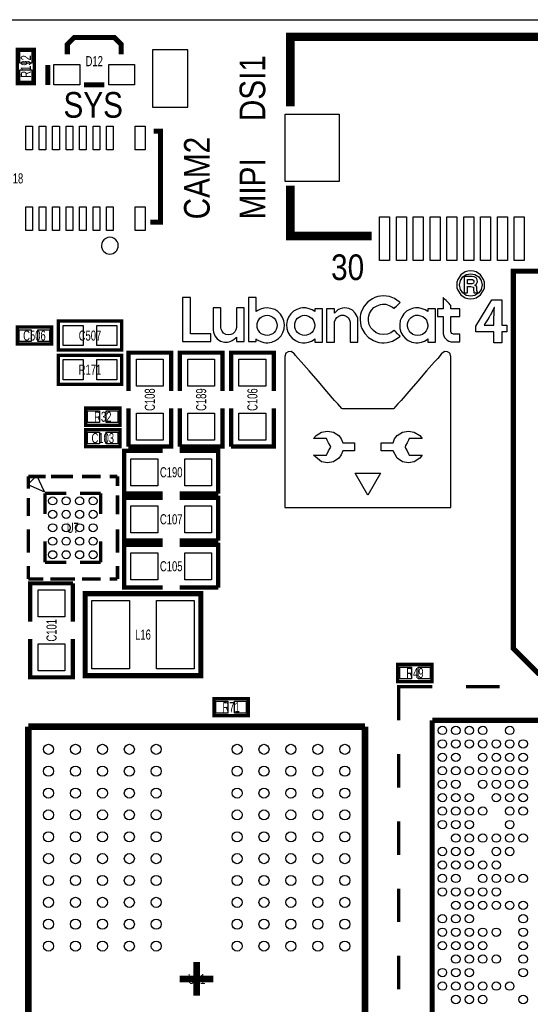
# Model space of a CAD drawing. Extents: x -3 to 88, y 0 to 100.
# Tile 12 of 15: x 40 to 55, y 27 to 56. Entities that reach past the tile are written whole.
import ezdxf
from ezdxf.enums import TextEntityAlignment as Align

# ---------------------------------------------------------------- set-up
doc = ezdxf.new("R2010")
doc.units = 0
for name, color, linetype in [('BG_OUTLINE', 12, 'CONTINUOUS'), ('BG_SILKSCREEN_TOP', 7, 'CONTINUOUS'), ('PG_SILKSCREEN_TOP', 253, 'CONTINUOUS'), ('PIN_TOP', 92, 'CONTINUOUS'), ('RD_SILKSCREEN_TOP', 85, 'CONTINUOUS')]:
    doc.layers.add(name, color=color, linetype=linetype)

msp = doc.modelspace()

# ---------------------------------------------------------------- linework, layer by layer
at = {"layer": 'BG_OUTLINE'}
msp.add_lwpolyline([(20.999958, 55.999888), (83.49996, 55.999888, -0.414214), (85.000084, 54.500018), (85.000084, 1.500124, -0.414249), (83.49996, 0), (1.500124, 0, -0.41426), (0, 1.500124), (0, 54.500018, -0.414229), (1.500124, 55.999888), (15.999968, 55.999888, -0.414239), (16.999966, 54.99989), (16.999966, 52.500022, 0.414244), (18.50009, 50.999898, 0.414203), (19.99996, 52.500022), (19.99996, 54.99989, -0.414224)], format="xyb", close=True, dxfattribs=at)
at = {"layer": 'BG_SILKSCREEN_TOP'}
for points in [[(52.88026, 48.52416), (52.80406, 48.49876), (52.67198, 48.40986), (52.58308, 48.27778), (52.55768, 48.1965), (52.55006, 48.11268), (52.55768, 48.0314), (52.58308, 47.9552), (52.67198, 47.82312), (52.80406, 47.73422), (52.88026, 47.70882), (52.96916, 47.69612), (53.05044, 47.70882), (53.12664, 47.73422), (53.25872, 47.82312), (53.34762, 47.9552), (53.37302, 48.0314), (53.38064, 48.11268), (53.37302, 48.1965), (53.34762, 48.27778), (53.25872, 48.40986), (53.12664, 48.49876), (53.05044, 48.52416), (52.96916, 48.53178)], [(52.83454, 47.8028), (52.72786, 47.879), (52.65928, 47.9806), (52.63388, 48.11268), (52.65928, 48.2473), (52.72786, 48.35398), (52.83454, 48.42256), (52.96916, 48.44796), (53.09362, 48.42256), (53.20284, 48.35398), (53.27904, 48.2473), (53.30444, 48.11268), (53.27904, 47.9806), (53.20284, 47.879), (53.09362, 47.8028), (52.96916, 47.7774)], [(53.15204, 47.95012), (53.15204, 48.01108), (53.14442, 48.06188), (53.12664, 48.08728), (53.09362, 48.1076), (53.12664, 48.12538), (53.16474, 48.20158), (53.15712, 48.26508), (53.12664, 48.3235), (53.07076, 48.35398), (53.00726, 48.3616), (52.92344, 48.3616), (52.81676, 48.3616), (52.78374, 48.3616), (52.77104, 48.3616), (52.77104, 48.3235), (52.77104, 48.2473), (52.77104, 48.0441), (52.77104, 47.95012), (52.77104, 47.8917), (52.77104, 47.879), (52.78374, 47.879), (52.82184, 47.879), (52.85994, 47.879), (52.87264, 47.88662), (52.87264, 47.9425), (52.87264, 48.02378), (52.87264, 48.0568), (52.87264, 48.0695), (52.89296, 48.0695), (52.96916, 48.0695), (53.01234, 48.06188), (53.04536, 48.0441), (53.05044, 48.01108), (53.05044, 47.96282), (53.05806, 47.9044), (53.06314, 47.879), (53.08854, 47.879), (53.13934, 47.879), (53.16982, 47.879), (53.16982, 47.8917), (53.15712, 47.9171)], [(52.99964, 48.15078), (52.87264, 48.15078), (52.87264, 48.27778), (52.99456, 48.27778), (53.01996, 48.2727), (53.05806, 48.2473), (53.06314, 48.20158), (53.04536, 48.16348)], [(44.404407, 47.736176), (44.404407, 46.433181), (44.478118, 46.433181), (44.640602, 46.433181), (45.247712, 46.433181), (45.247712, 46.664397), (44.640602, 46.664397), (44.640602, 47.736176)], [(46.817407, 47.421292), (46.723402, 47.393276), (46.639607, 47.350197), (46.596402, 47.322181), (46.593912, 47.322181), (46.593912, 47.337497), (46.593912, 47.393276), (46.593912, 47.472092), (46.593912, 47.642297), (46.593912, 47.703181), (46.593912, 47.736176), (46.586318, 47.736176), (46.560918, 47.736176), (46.469402, 47.736176), (46.380502, 47.736176), (46.365312, 47.736176), (46.360207, 47.733687), (46.360207, 47.703181), (46.360207, 47.642297), (46.360207, 47.553397), (46.360207, 47.446692), (46.360207, 47.324797), (46.360207, 46.791397), (46.360207, 46.674481), (46.360207, 46.572881), (46.360207, 46.494192), (46.360207, 46.448497), (46.360207, 46.433181), (46.365312, 46.433181), (46.390712, 46.433181), (46.477123, 46.433181), (46.563407, 46.433181), (46.588807, 46.433181), (46.593912, 46.433181), (46.593912, 46.453476), (46.593912, 46.481492), (46.593912, 46.504276), (46.593912, 46.506892), (46.606612, 46.494192), (46.647202, 46.471281), (46.733612, 46.428076), (46.825002, 46.402676), (46.875802, 46.395081), (46.901202, 46.395081), (46.913902, 46.395081), (46.941918, 46.395081), (47.058707, 46.415376), (47.162923, 46.458581), (47.254312, 46.519592), (47.333002, 46.603387), (47.386418, 46.699881), (47.424518, 46.806587), (47.432112, 46.925992), (47.419412, 47.042781), (47.378823, 47.146997), (47.315323, 47.243492), (47.236507, 47.322181), (47.142502, 47.380576), (47.033307, 47.416187), (46.916518, 47.428887)], [(50.264212, 46.654187), (50.162612, 46.694776), (50.073712, 46.755787), (50.002618, 46.839581), (49.954307, 46.936076), (49.928907, 47.042781), (49.934012, 47.159697), (49.961902, 47.268892), (50.015318, 47.360281), (50.091518, 47.439097), (50.182907, 47.497492), (50.287123, 47.532976), (50.345518, 47.540697), (50.373407, 47.540697), (50.388723, 47.540697), (50.444502, 47.538081), (50.548718, 47.507576), (50.642723, 47.454287), (50.685802, 47.421292), (50.688418, 47.416187), (50.693523, 47.416187), (50.698502, 47.421292), (50.726518, 47.451797), (50.764618, 47.487281), (50.838202, 47.563481), (50.863602, 47.586392), (50.868707, 47.591497), (50.856007, 47.599092), (50.843307, 47.611792), (50.706223, 47.708287), (50.551207, 47.769297), (50.464923, 47.781997), (50.378512, 47.792081), (50.289612, 47.781997), (50.203202, 47.766681), (50.119407, 47.741281), (50.045823, 47.703181), (49.908612, 47.609176), (49.799418, 47.479687), (49.720602, 47.329776), (49.695202, 47.245981), (49.685118, 47.164676), (49.680012, 47.073287), (49.687607, 46.984387), (49.705412, 46.897976), (49.733302, 46.819287), (49.817223, 46.674481), (49.934012, 46.552587), (50.073712, 46.461197), (50.152402, 46.428076), (50.236323, 46.402676), (50.322607, 46.395081), (50.368302, 46.392592), (50.393702, 46.392592), (50.480112, 46.400187), (50.647702, 46.445881), (50.787402, 46.527187), (50.856007, 46.577987), (50.868707, 46.590687), (50.863602, 46.590687), (50.858623, 46.598281), (50.830607, 46.623681), (50.792507, 46.661781), (50.718923, 46.740597), (50.698502, 46.760892), (50.688418, 46.765997), (50.675718, 46.753297), (50.589307, 46.689797), (50.490323, 46.654187), (50.378512, 46.641487)], [(52.380007, 46.753297), (52.380007, 46.811692), (52.380007, 46.976792), (52.380007, 47.060587), (52.380007, 47.126576), (52.380007, 47.167292), (52.380007, 47.177376), (52.405407, 47.177376), (52.446123, 47.177376), (52.545107, 47.177376), (52.595907, 47.177376), (52.628902, 47.177376), (52.641602, 47.177376), (52.641602, 47.185097), (52.641602, 47.212987), (52.641602, 47.256192), (52.641602, 47.347581), (52.641602, 47.380576), (52.641602, 47.405976), (52.641602, 47.408592), (52.621307, 47.408592), (52.529918, 47.408592), (52.428318, 47.408592), (52.392707, 47.408592), (52.380007, 47.408592), (52.380007, 47.426397), (52.380007, 47.492387), (52.374902, 47.505087), (52.359712, 47.525381), (52.326718, 47.558376), (52.235202, 47.649892), (52.192123, 47.690481), (52.159002, 47.720987), (52.146302, 47.736176), (52.143812, 47.736176), (52.143812, 47.713392), (52.143812, 47.662592), (52.143812, 47.604197), (52.143812, 47.479687), (52.143812, 47.433992), (52.143812, 47.408592), (52.138707, 47.408592), (52.120902, 47.408592), (52.065123, 47.408592), (52.006602, 47.408592), (51.988923, 47.408592), (51.983818, 47.408592), (51.983818, 47.393276), (51.983818, 47.360281), (51.983818, 47.271381), (51.983818, 47.192692), (51.983818, 47.177376), (51.988923, 47.177376), (52.029512, 47.177376), (52.093012, 47.177376), (52.138707, 47.177376), (52.143812, 47.177376), (52.143812, 47.144381), (52.143812, 47.080881), (52.143812, 46.994597), (52.143812, 46.811692), (52.143812, 46.740597), (52.143812, 46.702497), (52.143812, 46.699881), (52.143812, 46.689797), (52.146302, 46.661781), (52.164107, 46.603387), (52.189507, 46.552587), (52.222502, 46.506892), (52.263218, 46.471281), (52.316507, 46.440776), (52.372412, 46.425587), (52.425702, 46.420481), (52.438402, 46.420481), (52.466418, 46.420481), (52.550212, 46.420481), (52.623923, 46.420481), (52.641602, 46.420481), (52.641602, 46.425587), (52.641602, 46.445881), (52.641602, 46.481492), (52.641602, 46.572881), (52.641602, 46.616087), (52.641602, 46.643976), (52.641602, 46.654187), (52.634007, 46.654187), (52.575612, 46.654187), (52.504518, 46.654187), (52.474012, 46.654187), (52.458823, 46.654187), (52.433423, 46.656676), (52.405407, 46.674481), (52.382623, 46.699881), (52.380007, 46.732876)], [(46.007223, 47.413697), (46.007223, 47.367876), (46.007223, 47.304376), (46.007223, 47.223197), (46.007223, 47.052992), (46.007223, 46.971687), (46.007223, 46.910676), (46.007223, 46.872576), (46.007223, 46.852281), (45.991907, 46.778697), (45.958912, 46.715197), (45.903007, 46.664397), (45.837018, 46.636381), (45.763307, 46.628787), (45.687107, 46.643976), (45.626223, 46.682076), (45.580402, 46.735492), (45.550023, 46.801481), (45.542302, 46.839581), (45.542302, 46.857387), (45.542302, 46.864981), (45.542302, 46.892997), (45.542302, 46.948776), (45.542302, 47.106281), (45.542302, 47.271381), (45.542302, 47.347581), (45.542302, 47.400997), (45.542302, 47.426397), (45.537323, 47.428887), (45.501712, 47.428887), (45.438212, 47.428887), (45.367118, 47.428887), (45.318807, 47.428887), (45.311212, 47.428887), (45.311212, 47.416187), (45.311212, 47.375597), (45.311212, 47.301887), (45.311212, 47.118981), (45.311212, 46.923376), (45.311212, 46.847176), (45.311212, 46.793887), (45.311212, 46.773592), (45.311212, 46.768487), (45.311212, 46.765997), (45.321423, 46.707476), (45.367118, 46.598281), (45.438212, 46.511997), (45.537323, 46.445881), (45.651623, 46.415376), (45.710018, 46.412887), (45.745502, 46.415376), (45.816723, 46.428076), (45.882712, 46.458581), (45.941107, 46.499297), (45.991907, 46.544992), (46.004607, 46.562797), (46.007223, 46.562797), (46.007223, 46.557692), (46.007223, 46.527187), (46.007223, 46.453476), (46.007223, 46.433181), (46.019923, 46.433181), (46.073212, 46.433181), (46.144307, 46.433181), (46.207807, 46.433181), (46.228102, 46.433181), (46.240802, 46.433181), (46.240802, 46.445881), (46.240802, 46.473897), (46.240802, 46.511997), (46.240802, 46.616087), (46.240802, 46.748192), (46.240802, 47.047887), (46.240802, 47.187587), (46.240802, 47.309481), (46.240802, 47.393276), (46.240802, 47.416187), (46.240802, 47.428887), (46.235823, 47.428887), (46.220507, 47.428887), (46.162112, 47.428887), (46.091018, 47.428887), (46.032623, 47.428887), (46.012202, 47.428887), (46.007223, 47.428887)], [(48.255123, 47.370492), (48.163607, 47.408592), (48.067112, 47.428887), (48.018802, 47.428887), (47.968002, 47.428887), (47.909607, 47.421292), (47.802902, 47.383192), (47.701302, 47.329776), (47.622612, 47.251087), (47.556623, 47.159697), (47.515907, 47.055481), (47.495612, 46.938692), (47.503207, 46.819287), (47.536202, 46.710092), (47.589618, 46.610981), (47.665818, 46.527187), (47.757207, 46.461197), (47.861423, 46.415376), (47.973107, 46.395081), (48.001123, 46.395081), (48.021418, 46.395081), (48.046818, 46.395081), (48.143312, 46.412887), (48.234702, 46.445881), (48.316007, 46.491576), (48.333812, 46.506892), (48.333812, 46.504276), (48.333812, 46.494192), (48.333812, 46.458581), (48.333812, 46.425587), (48.338918, 46.412887), (48.359212, 46.412887), (48.397312, 46.412887), (48.491318, 46.412887), (48.534523, 46.412887), (48.562412, 46.412887), (48.567518, 46.415376), (48.567518, 46.448497), (48.567518, 46.504276), (48.567518, 46.577987), (48.567518, 46.661781), (48.567518, 46.864981), (48.567518, 47.073287), (48.567518, 47.167292), (48.567518, 47.251087), (48.567518, 47.322181), (48.567518, 47.375597), (48.567518, 47.405976), (48.567518, 47.408592), (48.549712, 47.408592), (48.511612, 47.408592), (48.417607, 47.408592), (48.374402, 47.408592), (48.341407, 47.408592), (48.333812, 47.408592), (48.333812, 47.405976), (48.333812, 47.370492), (48.333812, 47.337497), (48.333812, 47.322181)], [(49.156823, 47.421292), (49.085602, 47.400997), (49.022102, 47.370492), (48.966323, 47.324797), (48.923118, 47.278976), (48.923118, 47.291676), (48.923118, 47.367876), (48.923118, 47.395892), (48.920502, 47.408592), (48.910418, 47.408592), (48.890123, 47.408592), (48.829112, 47.408592), (48.758018, 47.408592), (48.704602, 47.408592), (48.691902, 47.408592), (48.686923, 47.400997), (48.686923, 47.380576), (48.686923, 47.350197), (48.686923, 47.251087), (48.686923, 47.126576), (48.686923, 46.981897), (48.686923, 46.687181), (48.686923, 46.557692), (48.686923, 46.466176), (48.686923, 46.433181), (48.686923, 46.415376), (48.691902, 46.412887), (48.727512, 46.412887), (48.796118, 46.412887), (48.862107, 46.412887), (48.910418, 46.412887), (48.920502, 46.412887), (48.923118, 46.420481), (48.923118, 46.461197), (48.923118, 46.519592), (48.923118, 46.847176), (48.923118, 46.918397), (48.923118, 46.964092), (48.923118, 46.981897), (48.923118, 47.017381), (48.948518, 47.088476), (48.989107, 47.146997), (49.047502, 47.187587), (49.118723, 47.210497), (49.194923, 47.210497), (49.263402, 47.185097), (49.321923, 47.144381), (49.365002, 47.080881), (49.385423, 47.009787), (49.385423, 46.994597), (49.385423, 46.981897), (49.385423, 46.956497), (49.385423, 46.905697), (49.385423, 46.839581), (49.385423, 46.669376), (49.385423, 46.511997), (49.385423, 46.453476), (49.385423, 46.415376), (49.385423, 46.412887), (49.398123, 46.412887), (49.446307, 46.412887), (49.580902, 46.412887), (49.616512, 46.412887), (49.616512, 46.415376), (49.616512, 46.453476), (49.616512, 46.519592), (49.616512, 46.608492), (49.616512, 46.801481), (49.616512, 46.897976), (49.616512, 46.976792), (49.616512, 47.040292), (49.616512, 47.068181), (49.616512, 47.073287), (49.616512, 47.075776), (49.616512, 47.093581), (49.608918, 47.121597), (49.593602, 47.179992), (49.535207, 47.278976), (49.451412, 47.360281), (49.347323, 47.413697), (49.230407, 47.428887)], [(51.610412, 47.370492), (51.524002, 47.408592), (51.427507, 47.428887), (51.379323, 47.428887), (51.323418, 47.428887), (51.267512, 47.421292), (51.158318, 47.383192), (51.061823, 47.329776), (50.980518, 47.251087), (50.917018, 47.159697), (50.871323, 47.055481), (50.856007, 46.938692), (50.858623, 46.819287), (50.891618, 46.710092), (50.950012, 46.610981), (51.021107, 46.527187), (51.112623, 46.461197), (51.216712, 46.415376), (51.333502, 46.395081), (51.361518, 46.395081), (51.379323, 46.395081), (51.404723, 46.395081), (51.503707, 46.412887), (51.595223, 46.445881), (51.673912, 46.491576), (51.689102, 46.506892), (51.689102, 46.504276), (51.689102, 46.494192), (51.689102, 46.458581), (51.689102, 46.425587), (51.694207, 46.412887), (51.714502, 46.412887), (51.757707, 46.412887), (51.851712, 46.412887), (51.892302, 46.412887), (51.917702, 46.412887), (51.922807, 46.415376), (51.922807, 46.448497), (51.922807, 46.504276), (51.922807, 46.577987), (51.922807, 46.661781), (51.922807, 46.864981), (51.922807, 47.073287), (51.922807, 47.167292), (51.922807, 47.251087), (51.922807, 47.322181), (51.922807, 47.375597), (51.922807, 47.405976), (51.922807, 47.408592), (51.905002, 47.408592), (51.869518, 47.408592), (51.773023, 47.408592), (51.732307, 47.408592), (51.701802, 47.408592), (51.689102, 47.408592), (51.689102, 47.405976), (51.689102, 47.370492), (51.689102, 47.337497), (51.689102, 47.322181)], [(53.893872, 46.722767), (53.893872, 46.395107), (53.657652, 46.395107), (53.657652, 46.722767), (53.116632, 46.722767), (53.116632, 46.892947), (53.589072, 47.667647), (53.893872, 47.667647), (53.893872, 46.915807), (54.043732, 46.915807), (54.043732, 46.722767)], [(53.657652, 46.923427), (53.657652, 47.187587), (53.660192, 47.218067), (53.660192, 47.317127), (53.665272, 47.383167), (53.670352, 47.426347), (53.670352, 47.439047), (53.660192, 47.439047), (53.586532, 47.279027), (53.566212, 47.243467), (53.553512, 47.218067), (53.535732, 47.192667), (53.515412, 47.159647), (53.462072, 47.073287), (53.406192, 46.989467), (53.385872, 46.956447), (53.363012, 46.918347), (53.365552, 46.915807), (53.657652, 46.915807)], [(46.855507, 46.618576), (46.802218, 46.636381), (46.746312, 46.664397), (46.705723, 46.702497), (46.667623, 46.745576), (46.639607, 46.793887), (46.621802, 46.852281), (46.619312, 46.915781), (46.621802, 46.971687), (46.639607, 47.030081), (46.667623, 47.080881), (46.705723, 47.126576), (46.746312, 47.159697), (46.802218, 47.187587), (46.855507, 47.205392), (46.916518, 47.212987), (46.974912, 47.205392), (47.033307, 47.187587), (47.084107, 47.159697), (47.129802, 47.126576), (47.162923, 47.080881), (47.190812, 47.030081), (47.208618, 46.971687), (47.216212, 46.915781), (47.208618, 46.852281), (47.190812, 46.793887), (47.162923, 46.745576), (47.129802, 46.702497), (47.084107, 46.664397), (47.033307, 46.636381), (46.974912, 46.618576), (46.916518, 46.610981)], [(47.973107, 46.618576), (47.919818, 46.636381), (47.869018, 46.664397), (47.823323, 46.702497), (47.785223, 46.745576), (47.757207, 46.793887), (47.739402, 46.852281), (47.736912, 46.915781), (47.739402, 46.971687), (47.757207, 47.030081), (47.785223, 47.080881), (47.823323, 47.126576), (47.869018, 47.159697), (47.919818, 47.187587), (47.973107, 47.205392), (48.034118, 47.212987), (48.092512, 47.205392), (48.150907, 47.187587), (48.201707, 47.159697), (48.247402, 47.126576), (48.283012, 47.080881), (48.308412, 47.030081), (48.326218, 46.971687), (48.333812, 46.915781), (48.326218, 46.852281), (48.308412, 46.793887), (48.283012, 46.745576), (48.247402, 46.702497), (48.201707, 46.664397), (48.150907, 46.636381), (48.092512, 46.618576), (48.034118, 46.610981)], [(51.313207, 46.618576), (51.244602, 46.643976), (51.183718, 46.689797), (51.138023, 46.745576), (51.104902, 46.811692), (51.087223, 46.880297), (51.087223, 46.961476), (51.107518, 47.030081), (51.145618, 47.093581), (51.196418, 47.146997), (51.257302, 47.185097), (51.328523, 47.210497), (51.404723, 47.212987), (51.478307, 47.200287), (51.544423, 47.172397), (51.602818, 47.126576), (51.648512, 47.068181), (51.676402, 47.002192), (51.689102, 46.931097), (51.689102, 46.880297), (51.673912, 46.806587), (51.640918, 46.745576), (51.590118, 46.689797), (51.531723, 46.643976), (51.465607, 46.618576), (51.386918, 46.610981)], [(50.65903, 44.42587), (50.60569, 44.42587), (50.43551, 44.42587), (50.18659, 44.42587), (49.90973, 44.42587), (49.63541, 44.42587), (49.38649, 44.42587), (49.21631, 44.42587), (49.17313, 44.42587), (49.15535, 44.42587), (49.13757, 44.44365), (49.02073, 44.57573), (48.92167, 44.68241), (48.69053, 44.94911), (48.43399, 45.25391), (48.16475, 45.56379), (47.93361, 45.83049), (47.83709, 45.92955), (47.76597, 46.01845), (47.72025, 46.07179), (47.70247, 46.08957), (47.63135, 46.13529), (47.54245, 46.12513), (47.47133, 46.08195), (47.44593, 45.99051), (47.44593, 45.97273), (47.44593, 45.93717), (47.44593, 45.79493), (47.44593, 45.57395), (47.44593, 45.28947), (47.44593, 44.94911), (47.44593, 44.56811), (47.44593, 43.74007), (47.44593, 42.91965), (47.44593, 42.53865), (47.44593, 42.19829), (47.44593, 41.91381), (47.44593, 41.69283), (47.44593, 41.54805), (47.44593, 41.51249), (47.44593, 41.49471), (47.46371, 41.49471), (47.49927, 41.49471), (47.57039, 41.49471), (47.65929, 41.49471), (47.89805, 41.49471), (48.21809, 41.49471), (48.59401, 41.49471), (49.00295, 41.49471), (49.90973, 41.49471), (50.81905, 41.49471), (51.23815, 41.49471), (51.61153, 41.49471), (51.92395, 41.49471), (52.16271, 41.49471), (52.25161, 41.49471), (52.32273, 41.49471), (52.36845, 41.49471), (52.37607, 41.49471), (52.37607, 41.51249), (52.37607, 41.54805), (52.37607, 41.69283), (52.37607, 41.91381), (52.37607, 42.19829), (52.37607, 42.53865), (52.37607, 42.91965), (52.37607, 43.74007), (52.37607, 44.56811), (52.37607, 44.94911), (52.37607, 45.28947), (52.37607, 45.57395), (52.37607, 45.79493), (52.37607, 45.93717), (52.37607, 45.97273), (52.37607, 45.99051), (52.35067, 46.08195), (52.27955, 46.12513), (52.19827, 46.13529), (52.11953, 46.08957), (52.10175, 46.07179), (52.05603, 46.01845), (51.98491, 45.92955), (51.88839, 45.83049), (51.65471, 45.56379), (51.39817, 45.25391), (51.13147, 44.94911), (50.89779, 44.68241), (50.80127, 44.57573), (50.73015, 44.49699), (50.68443, 44.44365), (50.67681, 44.42587)], [(49.11725, 43.06189), (49.04613, 42.96537), (48.88611, 42.85869), (48.70831, 42.82313), (48.53051, 42.85869), (48.29937, 43.05427), (48.68291, 43.05427), (48.70069, 43.08983), (48.74387, 43.17873), (48.78959, 43.25747), (48.80737, 43.29303), (48.78959, 43.33875), (48.74387, 43.42003), (48.70069, 43.49877), (48.68291, 43.54449), (48.29937, 43.54449), (48.37049, 43.63339), (48.53051, 43.74007), (48.70831, 43.76547), (48.88611, 43.74007), (49.04613, 43.63339), (49.11725, 43.53433), (49.16297, 43.42003), (49.51095, 43.42003), (49.51095, 43.17873), (49.16297, 43.17873)], [(51.45151, 42.96537), (51.29149, 42.85869), (51.11369, 42.82313), (50.93589, 42.85869), (50.78349, 42.96537), (50.65903, 43.17873), (50.31105, 43.17873), (50.31105, 43.42003), (50.65903, 43.42003), (50.70221, 43.53433), (50.78349, 43.63339), (50.93589, 43.74007), (51.11369, 43.76547), (51.29149, 43.74007), (51.45151, 43.63339), (51.52263, 43.54449), (51.13909, 43.54449), (51.12131, 43.49877), (51.07813, 43.42003), (51.03241, 43.33875), (51.01463, 43.29303), (51.03241, 43.25747), (51.07813, 43.17873), (51.12131, 43.08983), (51.13909, 43.05427), (51.52263, 43.05427)], [(50.28565, 42.52087), (49.90973, 41.86047), (49.53635, 42.52087)]]:
    msp.add_lwpolyline(points, close=True, dxfattribs=at)
at = {"layer": 'PG_SILKSCREEN_TOP'}
for points, const_width in [([(47.607906, 53.422982), (47.607906, 55.491888), (67.69801, 55.491888), (67.707993, 55.48188), (67.707891, 55.481779), (67.707891, 53.422982)], 0.254), ([(40.9829, 54.966286), (40.9829, 55.266285), (41.183103, 55.466488), (42.382897, 55.466488), (42.5831, 55.266285), (42.5831, 54.966286)], 0.150089), ([(40.005, 54.102), (40.005, 55.118), (39.497, 55.118), (39.497, 54.102), (40.005, 54.102)], 0.1016), ([(40.406803, 54.656177), (40.406803, 54.05628)], 0.150089), ([(41.483001, 54.066389), (42.082999, 54.066389)], 0.150089), ([(43.546979, 52.682597), (43.746979, 52.682597), (43.746979, 49.982603), (43.446979, 49.982603)], 0.150012), ([(50.026799, 49.571885), (47.607906, 49.571885), (47.607906, 51.060782)], 0.254), ([(54.232302, 48.52289), (67.687698, 48.52289), (67.687698, 36.56711), (54.971391, 36.56711), (54.232302, 37.306504), (54.232302, 48.52289)], 0.1524), ([(40.513, 46.863), (39.497, 46.863), (39.497, 46.355), (40.513, 46.355), (40.513, 46.863)], 0.1016), ([(40.7162, 47.0408), (42.5958, 47.0408), (42.5958, 46.1772), (40.7162, 46.1772), (40.7162, 47.0408)], 0.1016), ([(42.5958, 45.1612), (40.7162, 45.1612), (40.7162, 46.0248), (42.5958, 46.0248), (42.5958, 45.1612)], 0.1016), ([(42.799, 44.958), (42.799, 46.101), (44.069, 46.101), (44.069, 44.958)], 0.127), ([(44.323, 44.958), (44.323, 46.101), (45.593, 46.101), (45.593, 44.958)], 0.127), ([(45.847, 44.958), (45.847, 46.101), (47.117, 46.101), (47.117, 44.958)], 0.127), ([(42.545, 44.45), (41.529, 44.45), (41.529, 43.942), (42.545, 43.942), (42.545, 44.45)], 0.1016), ([(44.069, 44.45), (44.069, 43.307), (42.799, 43.307)], 0.127), ([(42.799, 43.307), (42.799, 44.45)], 0.127), ([(45.593, 44.45), (45.593, 43.307), (44.323, 43.307)], 0.127), ([(44.323, 43.307), (44.323, 44.45)], 0.127), ([(47.117, 44.45), (47.117, 43.307), (45.847, 43.307)], 0.127), ([(45.847, 43.307), (45.847, 44.45)], 0.127), ([(42.545, 43.815), (41.529, 43.815), (41.529, 43.307), (42.545, 43.307), (42.545, 43.815)], 0.1016), ([(43.815, 41.91), (42.672, 41.91), (42.672, 43.18), (43.815, 43.18)], 0.127), ([(44.323, 43.18), (45.466, 43.18), (45.466, 41.91)], 0.127), ([(39.823009, 42.418991), (39.823009, 42.057904)], 0.1), ([(39.823009, 42.418991), (40.33459, 42.418991)], 0.1), ([(40.496896, 42.418991), (41.152394, 42.418991)], 0.1), ([(41.419805, 42.418991), (41.9767, 42.418991)], 0.1), ([(42.472991, 42.418991), (42.240302, 42.418991)], 0.1), ([(42.472991, 42.418991), (42.472991, 42.13479)], 0.1), ([(40.323008, 41.918992), (40.950693, 41.918992)], 0.1), ([(40.323008, 41.918992), (40.323008, 41.301695)], 0.1), ([(41.972992, 41.918992), (41.359607, 41.918992)], 0.1), ([(41.972992, 41.918992), (41.972992, 41.301695)], 0.1), ([(42.472991, 41.855212), (42.472991, 41.298393)], 0.1), ([(45.466, 41.91), (44.323, 41.91)], 0.127), ([(39.823009, 41.248406), (39.823009, 41.781298)], 0.1), ([(43.815, 40.513), (42.672, 40.513), (42.672, 41.783), (43.815, 41.783)], 0.127), ([(44.323, 41.783), (45.466, 41.783), (45.466, 40.513)], 0.127), ([(39.823009, 40.852903), (39.823009, 40.152904)], 0.1), ([(42.472991, 40.852903), (42.472991, 40.152904)], 0.1), ([(40.323008, 39.869008), (40.323008, 40.495093)], 0.1), ([(41.972992, 39.869008), (41.972992, 40.495093)], 0.1), ([(43.815, 39.116), (42.672, 39.116), (42.672, 40.386), (43.815, 40.386)], 0.127), ([(45.466, 40.513), (44.323, 40.513)], 0.127), ([(44.323, 40.386), (45.466, 40.386), (45.466, 39.116)], 0.127), ([(39.823009, 39.369009), (39.823009, 39.761897)], 0.1), ([(40.323008, 39.869008), (40.950693, 39.869008)], 0.1), ([(41.972992, 39.869008), (41.359607, 39.869008)], 0.1), ([(42.472991, 39.369009), (42.472991, 39.761897)], 0.1), ([(39.823009, 39.369009), (40.267407, 39.369009)], 0.1), ([(39.878, 38.1), (39.878, 39.243), (41.148, 39.243)], 0.127), ([(40.481098, 39.369009), (41.212999, 39.369009)], 0.1), ([(41.148, 39.243), (41.148, 38.1)], 0.127), ([(41.419805, 39.369009), (41.9767, 39.369009)], 0.1), ([(42.472991, 39.369009), (42.240302, 39.369009)], 0.1), ([(41.511982, 36.49599), (44.949618, 36.49599), (44.949618, 38.936168), (41.511728, 38.936168), (41.511728, 36.49599), (41.511982, 36.49599)], 0.1524), ([(45.466, 39.116), (44.323, 39.116)], 0.127), ([(41.148, 37.592), (41.148, 36.449), (39.878, 36.449), (39.878, 37.592)], 0.127), ([(51.816, 36.83), (50.8, 36.83), (50.8, 36.322), (51.816, 36.322), (51.816, 36.83)], 0.1016), ([(50.824892, 35.17011), (50.824892, 36.170108), (51.82489, 36.170108)], 0.1016), ([(53.824911, 36.170108), (52.824888, 36.170108)], 0.1016), ([(45.339, 35.306), (46.355, 35.306), (46.355, 35.814), (45.339, 35.814), (45.339, 35.306)], 0.1016), ([(51.82489, 35.17011), (68.82511, 35.17011), (68.82511, 18.16989)], 0.150012), ([(51.82489, 35.17011), (51.82489, 18.16989), (68.82511, 18.16989)], 0.150012), ([(39.82499, 19.982688), (39.82499, 34.982887)], 0.199898), ([(39.82499, 34.982887), (49.824996, 34.982887)], 0.199898), ([(49.824996, 34.982887), (49.824996, 19.982688)], 0.199898), ([(50.824892, 33.170089), (50.824892, 34.170112)], 0.1016), ([(50.824892, 31.170093), (50.824892, 32.170091)], 0.1016), ([(50.824892, 29.170097), (50.824892, 30.170095)], 0.1016), ([(50.824892, 27.170101), (50.824892, 28.170099)], 0.1016), ([(44.825006, 27.982901), (44.825006, 27.4828)], 0.199898), ([(44.825006, 27.4828), (44.324905, 27.4828)], 0.199898), ([(45.325081, 27.4828), (44.825006, 27.4828)], 0.199898), ([(44.825006, 27.4828), (44.825006, 26.982699)], 0.199898)]:
    msp.add_lwpolyline(points, dxfattribs=dict(at, const_width=const_width))
msp.add_lwpolyline([(42.496994, 49.282604, 1), (41.996981, 49.282596, 1)], format="xyb", close=True, dxfattribs=at)
msp.add_lwpolyline([(40.078, 42.448988), (39.811503, 42.182491), (40.300097, 41.960394)], close=True, dxfattribs=at)
at = {"layer": 'PIN_TOP'}
for points in [[(39.926006, 54.710076), (39.575994, 54.710076), (39.575994, 55.060088), (39.926006, 55.060088)], [(43.510187, 55.102493), (43.510187, 53.402497), (44.560198, 53.402497), (44.560198, 55.102493)], [(39.926006, 54.159912), (39.575994, 54.159912), (39.575994, 54.509924), (39.926006, 54.509924)], [(40.582926, 54.06644), (40.582926, 54.666337), (41.352826, 54.666337), (41.352826, 54.06644)], [(42.213149, 54.06644), (42.213149, 54.666337), (42.983048, 54.666337), (42.983048, 54.06644)], [(49.057941, 53.191893), (49.057941, 51.191897), (47.458046, 51.191897), (47.458046, 53.191893)], [(39.746987, 52.132586), (39.746987, 52.832584), (39.946986, 52.832584), (39.946986, 52.132586)], [(40.146986, 52.132586), (40.146986, 52.832584), (40.346986, 52.832584), (40.346986, 52.132586)], [(40.546985, 52.132586), (40.546985, 52.832584), (40.746985, 52.832584), (40.746985, 52.132586)], [(40.946984, 52.132586), (40.946984, 52.832584), (41.146984, 52.832584), (41.146984, 52.132586)], [(41.346984, 52.132586), (41.346984, 52.832584), (41.546983, 52.832584), (41.546983, 52.132586)], [(41.746983, 52.132586), (41.746983, 52.832584), (41.946982, 52.832584), (41.946982, 52.132586)], [(42.146982, 52.132586), (42.146982, 52.832584), (42.346982, 52.832584), (42.346982, 52.132586)], [(42.996968, 52.132586), (42.996968, 52.832584), (43.296967, 52.832584), (43.296967, 52.132586)], [(39.746987, 49.73259), (39.746987, 50.432589), (39.946986, 50.432589), (39.946986, 49.73259)], [(40.146986, 49.73259), (40.146986, 50.432589), (40.346986, 50.432589), (40.346986, 49.73259)], [(40.546985, 49.73259), (40.546985, 50.432589), (40.746985, 50.432589), (40.746985, 49.73259)], [(40.946984, 49.73259), (40.946984, 50.432589), (41.146984, 50.432589), (41.146984, 49.73259)], [(41.346984, 49.73259), (41.346984, 50.432589), (41.546983, 50.432589), (41.546983, 49.73259)], [(41.746983, 49.73259), (41.746983, 50.432589), (41.946982, 50.432589), (41.946982, 49.73259)], [(42.146982, 49.73259), (42.146982, 50.432589), (42.346982, 50.432589), (42.346982, 49.73259)], [(42.996968, 49.73259), (42.996968, 50.432589), (43.296967, 50.432589), (43.296967, 49.73259)], [(50.557798, 50.141873), (50.557798, 48.841876), (50.257799, 48.841876), (50.257799, 50.141873)], [(51.058, 50.141873), (51.058, 48.841876), (50.758001, 48.841876), (50.758001, 50.141873)], [(51.557796, 50.141873), (51.557796, 48.841876), (51.257797, 48.841876), (51.257797, 50.141873)], [(52.057897, 50.141873), (52.057897, 48.841876), (51.757897, 48.841876), (51.757897, 50.141873)], [(52.557794, 50.141873), (52.557794, 48.841876), (52.257795, 48.841876), (52.257795, 50.141873)], [(53.057895, 50.141873), (53.057895, 48.841876), (52.757895, 48.841876), (52.757895, 50.141873)], [(53.557792, 50.141873), (53.557792, 48.841876), (53.257793, 48.841876), (53.257793, 50.141873)], [(54.057893, 50.141873), (54.057893, 48.841876), (53.757893, 48.841876), (53.757893, 50.141873)], [(54.55779, 50.141873), (54.55779, 48.841876), (54.257791, 48.841876), (54.257791, 50.141873)], [(40.856408, 46.309305), (40.856408, 46.908695), (41.455797, 46.908695), (41.455797, 46.309305)], [(41.856203, 46.309305), (41.856203, 46.908695), (42.455592, 46.908695), (42.455592, 46.309305)], [(39.904899, 46.784006), (39.904899, 46.433994), (39.554887, 46.433994), (39.554887, 46.784006)], [(40.455113, 46.784006), (40.455113, 46.433994), (40.105101, 46.433994), (40.105101, 46.784006)], [(41.455797, 45.892695), (41.455797, 45.293305), (40.856408, 45.293305), (40.856408, 45.892695)], [(42.455592, 45.892695), (42.455592, 45.293305), (41.856203, 45.293305), (41.856203, 45.892695)], [(43.83405, 45.10405), (43.03395, 45.10405), (43.03395, 45.90415), (43.83405, 45.90415)], [(45.35805, 45.10405), (44.55795, 45.10405), (44.55795, 45.90415), (45.35805, 45.90415)], [(46.88205, 45.10405), (46.08195, 45.10405), (46.08195, 45.90415), (46.88205, 45.90415)], [(41.936924, 44.371006), (41.936924, 44.020994), (41.586912, 44.020994), (41.586912, 44.371006)], [(42.487088, 44.371006), (42.487088, 44.020994), (42.137076, 44.020994), (42.137076, 44.371006)], [(43.83405, 43.50385), (43.03395, 43.50385), (43.03395, 44.30395), (43.83405, 44.30395)], [(45.35805, 43.50385), (44.55795, 43.50385), (44.55795, 44.30395), (45.35805, 44.30395)], [(46.88205, 43.50385), (46.08195, 43.50385), (46.08195, 44.30395), (46.88205, 44.30395)], [(41.936899, 43.736006), (41.936899, 43.385994), (41.586887, 43.385994), (41.586887, 43.736006)], [(42.487113, 43.736006), (42.487113, 43.385994), (42.137101, 43.385994), (42.137101, 43.736006)], [(43.66895, 42.94505), (43.66895, 42.14495), (42.86885, 42.14495), (42.86885, 42.94505)], [(45.26915, 42.94505), (45.26915, 42.14495), (44.46905, 42.14495), (44.46905, 42.94505)], [(43.66895, 41.54805), (43.66895, 40.74795), (42.86885, 40.74795), (42.86885, 41.54805)], [(45.26915, 41.54805), (45.26915, 40.74795), (44.46905, 40.74795), (44.46905, 41.54805)], [(43.66895, 40.15105), (43.66895, 39.35095), (42.86885, 39.35095), (42.86885, 40.15105)], [(45.26915, 40.15105), (45.26915, 39.35095), (44.46905, 39.35095), (44.46905, 40.15105)], [(40.11295, 39.04615), (40.91305, 39.04615), (40.91305, 38.24605), (40.11295, 38.24605)], [(41.71315, 36.703), (41.71315, 38.735), (42.83075, 38.735), (42.83075, 36.703)], [(43.63085, 36.703), (43.63085, 38.735), (44.74845, 38.735), (44.74845, 36.703)], [(40.11295, 37.44595), (40.91305, 37.44595), (40.91305, 36.64585), (40.11295, 36.64585)], [(51.207924, 36.751006), (51.207924, 36.400994), (50.857912, 36.400994), (50.857912, 36.751006)], [(51.758088, 36.751006), (51.758088, 36.400994), (51.408076, 36.400994), (51.408076, 36.751006)], [(45.396912, 35.384994), (45.396912, 35.735006), (45.746924, 35.735006), (45.746924, 35.384994)], [(45.947076, 35.384994), (45.947076, 35.735006), (46.297088, 35.735006), (46.297088, 35.384994)]]:
    msp.add_lwpolyline(points, close=True, dxfattribs=at)
for centre, radius in [((40.548103, 41.6941), 0.120002), ((40.948102, 41.6941), 0.120002), ((41.347898, 41.6941), 0.120002), ((41.747897, 41.6941), 0.120002), ((40.548103, 41.293999), 0.120002), ((40.948102, 41.293999), 0.120002), ((41.347898, 41.293999), 0.120002), ((41.747897, 41.293999), 0.120002), ((40.548103, 40.894), 0.120002), ((40.948102, 40.894), 0.120002), ((41.347898, 40.894), 0.120002), ((41.747897, 40.894), 0.120002), ((40.548103, 40.494001), 0.120002), ((40.948102, 40.494001), 0.120002), ((41.347898, 40.494001), 0.120002), ((41.747897, 40.494001), 0.120002), ((40.548103, 40.0939), 0.120002), ((40.948102, 40.0939), 0.120002), ((41.347898, 40.0939), 0.120002), ((41.747897, 40.0939), 0.120002), ((52.125093, 34.869907), 0.124447), ((52.524889, 34.869907), 0.124447), ((52.924989, 34.869907), 0.124447), ((53.324989, 34.869907), 0.124447), ((54.125089, 34.870111), 0.124447), ((52.125093, 34.470111), 0.124447), ((52.524889, 34.470111), 0.124447), ((52.924989, 34.470111), 0.124447), ((53.324989, 34.470111), 0.124447), ((53.725089, 34.470111), 0.124447), ((54.125089, 34.470111), 0.124447), ((54.52491, 34.470111), 0.124447), ((40.425014, 34.307805), 0.149847), ((41.225114, 34.307805), 0.149847), ((42.02491, 34.307805), 0.149847), ((42.82501, 34.307805), 0.149847), ((43.62511, 34.307805), 0.149847), ((46.024902, 34.307805), 0.149847), ((46.825002, 34.307805), 0.149847), ((47.625102, 34.307805), 0.149847), ((48.424897, 34.307805), 0.149847), ((49.224997, 34.307805), 0.149847), ((52.125093, 34.070011), 0.124447), ((52.524889, 34.070011), 0.124447), ((53.324989, 34.070011), 0.124447), ((53.725089, 34.070011), 0.124447), ((54.125089, 34.070011), 0.124447), ((54.52491, 34.070011), 0.124447), ((40.425014, 33.657794), 0.149847), ((41.225114, 33.657794), 0.149847), ((42.02491, 33.657794), 0.149847), ((42.82501, 33.657794), 0.149847), ((43.62511, 33.657794), 0.149847), ((46.024902, 33.657794), 0.149847), ((46.825002, 33.657794), 0.149847), ((47.625102, 33.657794), 0.149847), ((48.424897, 33.657794), 0.149847), ((49.224997, 33.657794), 0.149847), ((52.125093, 33.670011), 0.124447), ((52.524889, 33.670011), 0.124447), ((52.924989, 33.670011), 0.124447), ((53.324989, 33.670011), 0.124447), ((53.725089, 33.670011), 0.124447), ((54.125089, 33.670011), 0.124447), ((54.52491, 33.670011), 0.124447), ((52.125093, 33.269911), 0.124447), ((52.524889, 33.269911), 0.124447), ((53.324989, 33.269911), 0.124447), ((53.725089, 33.269911), 0.124447), ((54.125089, 33.269911), 0.124447), ((54.52491, 33.269911), 0.124447), ((40.425014, 33.007808), 0.149847), ((41.225114, 33.007808), 0.149847), ((42.02491, 33.007808), 0.149847), ((42.82501, 33.007808), 0.149847), ((43.62511, 33.007808), 0.149847), ((46.024902, 33.007808), 0.149847), ((46.825002, 33.007808), 0.149847), ((47.625102, 33.007808), 0.149847), ((48.424897, 33.007808), 0.149847), ((49.224997, 33.007808), 0.149847), ((52.125093, 32.869911), 0.124447), ((52.524889, 32.869911), 0.124447), ((52.924989, 32.869911), 0.124447), ((53.725089, 32.869911), 0.124447), ((54.125089, 32.869911), 0.124447), ((54.52491, 32.869911), 0.124447), ((40.425014, 32.357797), 0.149847), ((41.225114, 32.357797), 0.149847), ((42.02491, 32.357797), 0.149847), ((42.82501, 32.357797), 0.149847), ((43.62511, 32.357797), 0.149847), ((46.024902, 32.357797), 0.149847), ((46.825002, 32.357797), 0.149847), ((47.625102, 32.357797), 0.149847), ((48.424897, 32.357797), 0.149847), ((49.224997, 32.357797), 0.149847), ((52.125093, 32.47009), 0.124447), ((52.524889, 32.47009), 0.124447), ((52.924989, 32.47009), 0.124447), ((53.324989, 32.47009), 0.124447), ((54.125089, 32.47009), 0.124447), ((54.52491, 32.47009), 0.124447), ((52.125093, 32.069989), 0.124447), ((52.524889, 32.069989), 0.124447), ((52.924989, 32.069989), 0.124447), ((54.125089, 32.069989), 0.124447), ((40.425014, 31.707811), 0.149847), ((41.225114, 31.707811), 0.149847), ((42.02491, 31.707811), 0.149847), ((42.82501, 31.707811), 0.149847), ((43.62511, 31.707811), 0.149847), ((46.024902, 31.707811), 0.149847), ((46.825002, 31.707811), 0.149847), ((47.625102, 31.707811), 0.149847), ((48.424897, 31.707811), 0.149847), ((49.224997, 31.707811), 0.149847), ((52.524889, 31.66999), 0.124447), ((52.924989, 31.66999), 0.124447), ((53.324989, 31.66999), 0.124447), ((53.725089, 31.66999), 0.124447), ((54.125089, 31.66999), 0.124447), ((54.52491, 31.66999), 0.124447), ((52.125093, 31.269889), 0.124447), ((52.524889, 31.269889), 0.124447), ((52.924989, 31.269889), 0.124447), ((53.725089, 31.269889), 0.124447), ((54.125089, 31.269889), 0.124447), ((40.425014, 31.057799), 0.149847), ((41.225114, 31.057799), 0.149847), ((42.02491, 31.057799), 0.149847), ((42.82501, 31.057799), 0.149847), ((43.62511, 31.057799), 0.149847), ((46.024902, 31.057799), 0.149847), ((46.825002, 31.057799), 0.149847), ((47.625102, 31.057799), 0.149847), ((48.424897, 31.057799), 0.149847), ((49.224997, 31.057799), 0.149847), ((52.125093, 30.86989), 0.124447), ((52.524889, 30.86989), 0.124447), ((52.924989, 30.86989), 0.124447), ((53.324989, 30.86989), 0.124447), ((53.725089, 30.86989), 0.124447), ((40.425014, 30.407889), 0.149847), ((41.225114, 30.407889), 0.149847), ((42.02491, 30.407889), 0.149847), ((42.82501, 30.407889), 0.149847), ((43.62511, 30.407889), 0.149847), ((46.024902, 30.407889), 0.149847), ((46.825002, 30.407889), 0.149847), ((47.625102, 30.407889), 0.149847), ((48.424897, 30.407889), 0.149847), ((49.224997, 30.407889), 0.149847), ((52.125093, 30.470094), 0.124447), ((52.524889, 30.470094), 0.124447), ((53.324989, 30.470094), 0.124447), ((53.725089, 30.470094), 0.124447), ((54.125089, 30.470094), 0.124447), ((54.52491, 30.470094), 0.124447), ((52.125093, 30.069993), 0.124447), ((52.524889, 30.069993), 0.124447), ((52.924989, 30.069993), 0.124447), ((53.324989, 30.069993), 0.124447), ((53.725089, 30.069993), 0.124447), ((40.425014, 29.757903), 0.149847), ((41.225114, 29.757903), 0.149847), ((42.02491, 29.757903), 0.149847), ((42.82501, 29.757903), 0.149847), ((43.62511, 29.757903), 0.149847), ((46.024902, 29.757903), 0.149847), ((46.825002, 29.757903), 0.149847), ((47.625102, 29.757903), 0.149847), ((48.424897, 29.757903), 0.149847), ((49.224997, 29.757903), 0.149847), ((52.524889, 29.669994), 0.124447), ((52.924989, 29.669994), 0.124447), ((53.324989, 29.669994), 0.124447), ((53.725089, 29.669994), 0.124447), ((54.125089, 29.669994), 0.124447), ((54.52491, 29.669994), 0.124447), ((52.125093, 29.269893), 0.124447), ((52.524889, 29.269893), 0.124447), ((52.924989, 29.269893), 0.124447), ((54.52491, 29.269893), 0.124447), ((40.425014, 29.107892), 0.149847), ((41.225114, 29.107892), 0.149847), ((42.02491, 29.107892), 0.149847), ((42.82501, 29.107892), 0.149847), ((43.62511, 29.107892), 0.149847), ((46.024902, 29.107892), 0.149847), ((46.825002, 29.107892), 0.149847), ((47.625102, 29.107892), 0.149847), ((48.424897, 29.107892), 0.149847), ((49.224997, 29.107892), 0.149847), ((52.125093, 28.869894), 0.124447), ((52.524889, 28.869894), 0.124447), ((52.924989, 28.869894), 0.124447), ((53.324989, 28.869894), 0.124447), ((53.725089, 28.869894), 0.124447), ((54.52491, 28.869894), 0.124447), ((40.425014, 28.457906), 0.149847), ((41.225114, 28.457906), 0.149847), ((42.02491, 28.457906), 0.149847), ((42.82501, 28.457906), 0.149847), ((43.62511, 28.457906), 0.149847), ((46.024902, 28.457906), 0.149847), ((46.825002, 28.457906), 0.149847), ((47.625102, 28.457906), 0.149847), ((48.424897, 28.457906), 0.149847), ((49.224997, 28.457906), 0.149847), ((52.125093, 28.470098), 0.124447), ((52.524889, 28.470098), 0.124447), ((52.924989, 28.470098), 0.124447), ((53.324989, 28.470098), 0.124447), ((54.52491, 28.470098), 0.124447), ((52.524889, 28.069997), 0.124447), ((52.924989, 28.069997), 0.124447), ((53.324989, 28.069997), 0.124447), ((53.725089, 28.069997), 0.124447), ((54.52491, 28.069997), 0.124447), ((52.125093, 27.669998), 0.124447), ((52.524889, 27.669998), 0.124447), ((52.924989, 27.669998), 0.124447), ((54.52491, 27.669998), 0.124447), ((52.125093, 27.269897), 0.124447), ((52.524889, 27.269897), 0.124447), ((52.924989, 27.269897), 0.124447), ((53.324989, 27.269897), 0.124447), ((53.725089, 27.269897), 0.124447), ((54.125089, 27.269897), 0.124447), ((52.524889, 26.869898), 0.124447), ((52.924989, 26.869898), 0.124447), ((53.324989, 26.869898), 0.124447), ((54.52491, 26.869898), 0.124447)]:
    msp.add_circle(centre, radius, dxfattribs=at)

# ---------------------------------------------------------------- texts
at = {"layer": 'BG_SILKSCREEN_TOP', "width": 0.866667}
for s, p in [('DSI1', (46.863, 52.9844)), ('CAM2', (45.212, 50.0634)), ('MIPI', (46.863, 50.0634))]:
    msp.add_text(s, height=0.762, rotation=90, dxfattribs=at).set_placement(p)
for s, p in [('SYS', (40.8686, 53.086)), ('30', (48.8188, 48.26))]:
    msp.add_text(s, height=0.762, dxfattribs=at).set_placement(p)
at = {"layer": 'RD_SILKSCREEN_TOP', "width": 0.699348}
for s, p in [('R192', (39.900987, 54.609873)), ('C108', (43.583987, 44.703873)), ('C189', (45.107987, 44.703873)), ('C106', (46.631987, 44.703873)), ('C101', (40.662987, 37.845873))]:
    msp.add_text(s, height=0.299999, rotation=90, dxfattribs=at).set_placement(p, align=Align.CENTER)
for s, p in [('D12', (41.783, 54.616452)), ('J18', (39.446987, 51.132588)), ('C506', (40.005, 46.458988)), ('C507', (41.656, 46.458988)), ('R171', (41.656, 45.442988)), ('R32', (42.037, 44.045988)), ('C103', (42.037, 43.410988)), ('C190', (44.069, 42.394988)), ('C107', (44.069, 40.997988)), ('U7', (41.148, 40.743988)), ('C105', (44.069, 39.600988)), ('L16', (43.2308, 37.568988)), ('R49', (51.308, 36.425988)), ('R71', (45.847, 35.409988)), ('U11', (44.825006, 27.332788))]:
    msp.add_text(s, height=0.299999, dxfattribs=at).set_placement(p, align=Align.CENTER)

doc.saveas('drawing.dxf')
